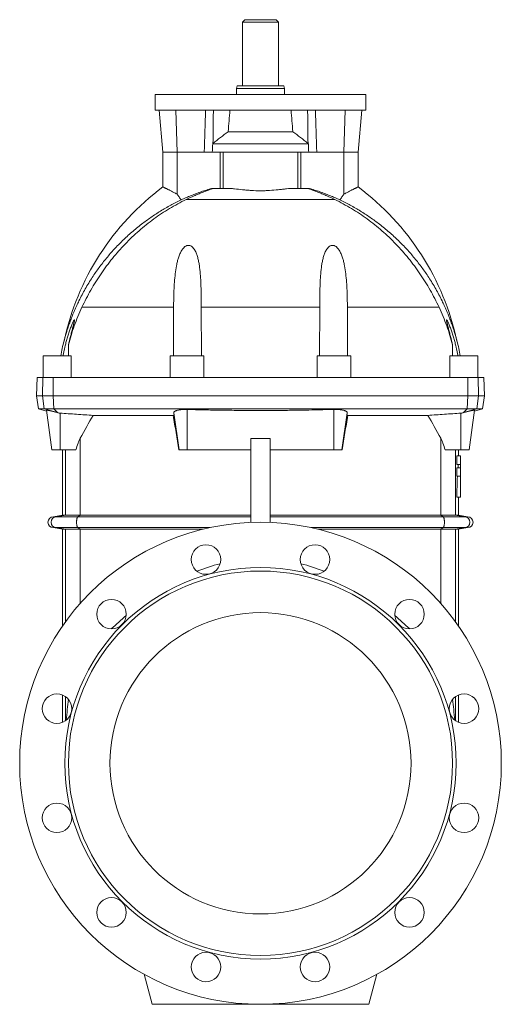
# Model space of a CAD drawing. Header units: millimetres. Extents: x -484 to 564, y 4 to 1395.
# Tile 3 of 3: x 164 to 564, y 578 to 1395. Entities that reach past the tile are written whole.
import ezdxf

# ---------------------------------------------------------------- set-up
doc = ezdxf.new("R2010")
doc.units = ezdxf.units.MM

msp = doc.modelspace()

# ---------------------------------------------------------------- linework, layer by layer
at = {"color": 7, "linetype": 'Continuous', "lineweight": 15}
for p, q in [((351.2, 1394.84), (349.2, 1392.84)), ((349.2, 1392.84), (349.2, 1339.84)), ((379.2, 1392.84), (349.2, 1392.84)), ((377.2, 1394.84), (351.2, 1394.84)), ((379.2, 1392.84), (377.2, 1394.84)), ((379.2, 1339.84), (379.2, 1392.84)), ((276.7, 1332.84), (276.7, 1319.84)), ((276.7, 1332.84), (364.2, 1332.84)), ((344.93, 1339.84), (344.2, 1337.84)), ((344.2, 1337.84), (344.2, 1332.84)), ((384.2, 1337.84), (344.2, 1337.84)), ((383.48, 1339.84), (344.93, 1339.84)), ((364.2, 1332.84), (451.7, 1332.84)), ((384.2, 1337.84), (383.48, 1339.84)), ((384.2, 1332.84), (384.2, 1337.84)), ((451.7, 1319.84), (451.7, 1332.84)), ((276.7, 1319.84), (364.2, 1319.84)), ((280.14, 1319.84), (283.2, 1284.84)), ((364.2, 1319.84), (451.7, 1319.84)), ((445.2, 1284.84), (448.27, 1319.84)), ((337.36, 1301.84), (391.05, 1301.84)), ((324.48, 1291.84), (403.93, 1291.84)), ((283.2, 1284.84), (283.2, 1256.08)), ((294.93, 1284.84), (283.2, 1284.84)), ((317.54, 1284.84), (294.93, 1284.84)), ((330.75, 1284.84), (317.54, 1284.84)), ((333.1, 1284.84), (330.75, 1284.84)), ((395.31, 1284.84), (397.66, 1284.84)), ((397.66, 1284.84), (410.87, 1284.84)), ((433.48, 1284.84), (410.87, 1284.84)), ((433.48, 1284.84), (445.2, 1284.84)), ((445.2, 1256.08), (445.2, 1284.84)), ((323.62, 1254.84), (324.32, 1254.84)), ((336.19, 1254.84), (324.32, 1254.84)), ((392.21, 1254.84), (404.09, 1254.84)), ((404.79, 1254.84), (404.09, 1254.84)), ((315.07, 1115.84), (315.02, 1156.18)), ((413.34, 1115.84), (413.39, 1156.18)), ((204.64, 1115.84), (204.71, 1124.88)), ((523.77, 1115.84), (523.69, 1124.88)), ((183.7, 1115.84), (183.7, 1097.84)), ((183.7, 1115.84), (207.03, 1115.84)), ((207.03, 1115.84), (206.89, 1097.84)), ((289.2, 1115.84), (289.2, 1097.84)), ((289.2, 1115.84), (317.2, 1115.84)), ((317.2, 1097.84), (317.2, 1115.84)), ((411.2, 1115.84), (411.2, 1097.84)), ((411.2, 1115.84), (439.2, 1115.84)), ((439.2, 1097.84), (439.2, 1115.84)), ((521.52, 1097.84), (521.38, 1115.84)), ((521.38, 1115.84), (544.7, 1115.84)), ((544.7, 1097.84), (544.7, 1115.84)), ((178.6, 1097.84), (178.2, 1082.84)), ((183.53, 1097.84), (178.6, 1097.84)), ((192.15, 1097.84), (183.53, 1097.84)), ((536.26, 1097.84), (192.15, 1097.84)), ((544.88, 1097.84), (536.26, 1097.84)), ((549.81, 1097.84), (544.88, 1097.84)), ((550.2, 1082.84), (549.81, 1097.84)), ((178.2, 1082.84), (179.75, 1071.84)), ((178.2, 1082.84), (183.14, 1082.84)), ((192.04, 1082.84), (183.14, 1082.84)), ((536.37, 1082.84), (192.04, 1082.84)), ((536.37, 1082.84), (545.27, 1082.84)), ((550.2, 1082.84), (545.27, 1082.84)), ((548.66, 1071.84), (550.2, 1082.84)), ((179.75, 1071.84), (186.5, 1070.03)), ((179.75, 1071.84), (184.67, 1071.84)), ((192.47, 1071.84), (184.67, 1071.84)), ((186.38, 1070.88), (191.03, 1037.84)), ((535.94, 1071.84), (192.47, 1071.84)), ((535.94, 1071.84), (543.74, 1071.84)), ((537.38, 1037.84), (542.02, 1070.88)), ((541.9, 1070.03), (548.66, 1071.84)), ((548.66, 1071.84), (543.74, 1071.84)), ((196.9, 1068.48), (195.5, 1068.9)), ((197.7, 1068.43), (196.9, 1068.48)), ((225.25, 1066.49), (291.58, 1066.49)), ((292.19, 1068.7), (296.53, 1037.84)), ((431.88, 1037.84), (436.22, 1068.7)), ((503.16, 1066.49), (436.83, 1066.49)), ((530.7, 1068.43), (531.51, 1068.48)), ((531.51, 1068.48), (532.91, 1068.9)), ((356.2, 1047.26), (372.2, 1047.26)), ((356.2, 1047.26), (356.2, 977.68)), ((372.2, 1047.26), (372.2, 977.68)), ((197.7, 1037.84), (191.03, 1037.84)), ((210.94, 1037.84), (197.7, 1037.84)), ((199.7, 1037.84), (199.7, 983.66)), ((296.53, 1037.84), (296.37, 1037.84)), ((303.2, 1037.84), (296.53, 1037.84)), ((356.2, 1037.84), (303.2, 1037.84)), ((372.2, 1037.84), (425.2, 1037.84)), ((425.2, 1037.84), (431.88, 1037.84)), ((431.88, 1037.84), (432.04, 1037.84)), ((517.47, 1037.84), (530.7, 1037.84)), ((528.7, 1032.84), (528.7, 1037.84)), ((530.7, 1037.84), (537.38, 1037.84)), ((527.15, 1025.72), (527.15, 1032.84)), ((530.2, 1032.84), (527.15, 1032.84)), ((530.2, 1032.84), (530.2, 1025.72)), ((530.2, 1025.72), (527.15, 1025.72)), ((527.15, 1016.12), (527.15, 1022.98)), ((530.2, 1022.98), (527.15, 1022.98)), ((530.2, 1025.72), (530.2, 1022.98)), ((530.2, 1022.98), (530.2, 1016.12)), ((530.2, 1016.12), (527.15, 1016.12)), ((530.2, 1016.12), (530.2, 998.55)), ((530.2, 998.55), (527.15, 998.55)), ((528.7, 983.66), (528.7, 998.55)), ((199.7, 983.66), (192.2, 982.34)), ((192.2, 982.34), (194.73, 982.34)), ((194.73, 982.34), (212.6, 982.34)), ((202.18, 983.66), (199.7, 983.66)), ((214.47, 983.66), (202.18, 983.66)), ((212.6, 982.34), (356.1, 982.34)), ((356.2, 983.66), (214.47, 983.66)), ((356.2, 983.66), (356.1, 982.34)), ((372.2, 983.66), (372.3, 982.34)), ((372.2, 983.66), (513.94, 983.66)), ((515.81, 982.34), (372.3, 982.34)), ((513.94, 983.66), (526.23, 983.66)), ((533.68, 982.34), (515.81, 982.34)), ((526.23, 983.66), (528.7, 983.66)), ((536.2, 982.34), (528.7, 983.66)), ((536.2, 982.34), (533.68, 982.34)), ((192.2, 973.34), (199.7, 972.01)), ((192.2, 973.34), (194.73, 973.34)), ((194.73, 973.34), (212.6, 973.34)), ((212.6, 973.34), (322.02, 973.34)), ((515.81, 973.34), (406.39, 973.34)), ((533.68, 973.34), (515.81, 973.34)), ((528.7, 972.01), (536.2, 973.34)), ((536.2, 973.34), (533.68, 973.34)), ((199.7, 972.01), (199.7, 891.59)), ((199.7, 972.01), (202.18, 972.01)), ((202.18, 972.01), (214.47, 972.01)), ((214.47, 972.01), (316.3, 972.01)), ((513.94, 972.01), (412.11, 972.01)), ((526.23, 972.01), (513.94, 972.01)), ((528.7, 972.01), (526.23, 972.01)), ((528.7, 891.59), (528.7, 972.01)), ((199.7, 834.51), (199.7, 811.75)), ((528.7, 811.75), (528.7, 834.51)), ((267.53, 602.76), (274.2, 577.84)), ((460.88, 602.76), (454.2, 577.84)), ((274.2, 577.84), (364.2, 577.84)), ((454.2, 577.84), (364.2, 577.84))]:
    msp.add_line(p, q, dxfattribs=at)
at = {"color": 8, "linetype": 'Continuous', "lineweight": 0}
for p, q in [((293.76, 1319.84), (294.93, 1284.84)), ((434.65, 1319.84), (433.48, 1284.84)), ((294.93, 1250.09), (294.93, 1284.84)), ((330.75, 1254.84), (330.75, 1284.84)), ((333.1, 1284.84), (395.31, 1284.84)), ((333.1, 1254.84), (333.1, 1284.84)), ((395.31, 1254.84), (395.31, 1284.84)), ((397.66, 1254.84), (397.66, 1284.84)), ((433.48, 1250.09), (433.48, 1284.84)), ((302.51, 1245.6), (425.9, 1245.6)), ((292.05, 1156.18), (215.89, 1156.18)), ((315.02, 1156.18), (413.39, 1156.18)), ((436.36, 1156.18), (512.52, 1156.18)), ((183.53, 1097.84), (183.14, 1082.84)), ((192.15, 1097.84), (192.04, 1082.84)), ((536.26, 1097.84), (536.37, 1082.84)), ((544.88, 1097.84), (545.27, 1082.84)), ((184.67, 1071.84), (183.14, 1082.84)), ((192.47, 1071.84), (192.04, 1082.84)), ((535.94, 1071.84), (536.37, 1082.84)), ((543.74, 1071.84), (545.27, 1082.84)), ((195.5, 1068.9), (184.67, 1071.84)), ((195.5, 1068.9), (192.47, 1071.84)), ((303.2, 1037.84), (303.2, 1071.42)), ((425.2, 1037.84), (425.2, 1071.42)), ((532.91, 1068.9), (535.94, 1071.84)), ((532.91, 1068.9), (543.74, 1071.84)), ((197.7, 1037.84), (197.7, 1068.43)), ((530.7, 1037.84), (530.7, 1068.43)), ((214.47, 983.66), (214.47, 1047.49)), ((513.94, 983.66), (513.94, 1047.49)), ((202.18, 983.66), (202.18, 1037.84)), ((526.23, 983.66), (526.23, 1037.84)), ((202.18, 983.66), (194.73, 982.34)), ((214.47, 983.66), (212.6, 982.34)), ((513.94, 983.66), (515.81, 982.34)), ((526.23, 983.66), (533.68, 982.34)), ((194.73, 973.34), (202.18, 972.01)), ((212.6, 973.34), (214.47, 972.01)), ((515.81, 973.34), (513.94, 972.01)), ((533.68, 973.34), (526.23, 972.01)), ((202.18, 895.09), (202.18, 972.01)), ((214.47, 910.42), (214.47, 972.01)), ((513.94, 910.42), (513.94, 972.01)), ((526.23, 895.09), (526.23, 972.01)), ((202.18, 813.09), (202.18, 833.17)), ((526.23, 813.09), (526.23, 833.17))]:
    msp.add_line(p, q, dxfattribs=at)
at = {"color": 7, "linetype": 'Continuous', "lineweight": 15, "flags": 128}
for points in [[(294.94, 1250.09), (295.35, 1249.51), (295.75, 1248.93), (296.17, 1248.34), (296.59, 1247.74), (297.01, 1247.14), (297.43, 1246.53), (297.86, 1245.92), (298.29, 1245.31)], [(433.47, 1250.09), (433.06, 1249.51), (432.65, 1248.93), (432.24, 1248.34), (431.82, 1247.74), (431.4, 1247.14), (430.97, 1246.53), (430.55, 1245.92), (430.12, 1245.31)], [(292.05, 1156.18), (291.98, 1132.54), (291.93, 1115.84)], [(436.36, 1156.18), (436.43, 1132.54), (436.48, 1115.84)]]:
    msp.add_lwpolyline(points, dxfattribs=at)
at = {"color": 8, "linetype": 'Continuous', "lineweight": 0, "flags": 128}
for points in [[(212.6, 982.34), (212.48, 982.31), (212.36, 982.24), (212.25, 982.12), (212.14, 981.95), (212.04, 981.73), (211.94, 981.48), (211.85, 981.18), (211.76, 980.85), (211.69, 980.48), (211.63, 980.09), (211.57, 979.67), (211.53, 979.23), (211.5, 978.77), (211.48, 978.31), (211.48, 977.84), (211.48, 977.37), (211.5, 976.9), (211.53, 976.45), (211.57, 976.01), (211.63, 975.59), (211.69, 975.19), (211.76, 974.83), (211.85, 974.49), (211.94, 974.2), (212.04, 973.94), (212.14, 973.73), (212.25, 973.56), (212.36, 973.44), (212.48, 973.36), (212.6, 973.34)], [(515.81, 982.34), (515.93, 982.31), (516.04, 982.24), (516.16, 982.12), (516.27, 981.95), (516.37, 981.73), (516.47, 981.48), (516.56, 981.18), (516.64, 980.85), (516.72, 980.48), (516.78, 980.09), (516.84, 979.67), (516.88, 979.23), (516.91, 978.77), (516.93, 978.31), (516.93, 977.84), (516.93, 977.37), (516.91, 976.9), (516.88, 976.45), (516.84, 976.01), (516.78, 975.59), (516.72, 975.19), (516.64, 974.83), (516.56, 974.49), (516.47, 974.2), (516.37, 973.94), (516.27, 973.73), (516.16, 973.56), (516.04, 973.44), (515.93, 973.36), (515.81, 973.34)]]:
    msp.add_lwpolyline(points, dxfattribs=at)
at = {"color": 7, "linetype": 'Continuous', "lineweight": 15}
for centre, radius in [((364.2, 777.84), 200), ((318.91, 946.87), 12.25), ((409.5, 946.87), 12.25), ((364.2, 777.84), 162.5), ((364.2, 777.84), 159.5), ((240.46, 901.58), 12.25), ((487.95, 901.58), 12.25), ((364.2, 777.84), 125), ((195.17, 823.13), 12.25), ((533.24, 823.13), 12.25), ((195.17, 732.54), 12.25), ((533.24, 732.54), 12.25), ((240.46, 654.09), 12.25), ((487.95, 654.09), 12.25), ((318.91, 608.8), 12.25), ((409.5, 608.8), 12.25)]:
    msp.add_circle(centre, radius, dxfattribs=at)
for centre, radius, start, end in [((412.2, 1082.84), 216, 126.66947, 167.83077), ((316.2, 1082.84), 216, 12.16922, 53.33051), ((375.2, 1082.84), 180, 165.34729, 169.43602), ((353.2, 1082.84), 180, 10.56398, 14.65271), ((192.2, 977.84), 4.5, 90, 270), ((448.59, 978.82), 92.55, 177.81976, 180.70919), ((279.82, 978.82), 92.55, 359.29081, 2.18024), ((536.2, 977.84), 4.5, 270, 90)]:
    msp.add_arc(centre, radius, start, end, dxfattribs=at)
at = {"color": 8, "linetype": 'Continuous', "lineweight": 0}
for centre, start, end in [((194.75, 977.84), 90.26623, 269.73377), ((533.66, 977.84), 270.26623, 89.73377)]:
    msp.add_arc(centre, 4.5, start, end, dxfattribs=at)
at = {"color": 7, "linetype": 'Continuous', "lineweight": 15}
for centre, major_axis, ratio, start_param, end_param in [((364.2, 1027.66), (0, 411.48), 0.087489, 0.781215, 0.841542), ((364.2, 1027.66), (0, 411.48), 0.087489, 5.441644, 5.50197), ((364.2, -3090.33), (0, 4272.78), 0.140541, 0.233509, 0.252012), ((364.2, -3090.33), (0, 4272.78), 0.140541, 6.031174, 6.049676), ((218.58, 933.79), (0, 117.4), 0.140541, 0.252012, 0.481681), ((509.83, 933.79), (0, 117.4), 0.140541, 5.801505, 6.031174), ((112.2, 989.74), (0, 1022.98), 0.407143, 4.744885, 4.747567), ((112.2, 1092.33), (0, 1085.02), 0.383864, 4.625846, 4.642091), ((364.2, -1761.06), (0, 2708.68), 0.221695, 0.0559, 0.087944), ((364.2, -1761.06), (0, 2708.68), 0.221695, 6.195241, 6.227286), ((364.2, -1761.06), (0, 2708.68), 0.221695, 0.186836, 0.207825), ((364.2, -1761.06), (0, 2708.68), 0.221695, 6.07536, 6.096349), ((218.58, 789.98), (0, 74.43), 0.221695, 0.991431, 1.246999), ((509.83, 789.98), (0, 74.43), 0.221695, 5.036187, 5.291755)]:
    msp.add_ellipse(centre, major_axis=major_axis, ratio=ratio, start_param=start_param, end_param=end_param, dxfattribs=at)
for points in [[(318.62, 1319.84), (318.18, 1308.18), (317.83, 1296.51), (317.54, 1284.84)], [(409.79, 1319.84), (410.23, 1308.18), (410.58, 1296.51), (410.87, 1284.84)], [(324.48, 1291.84), (324.37, 1289.5), (324.26, 1287.17), (324.16, 1284.84)], [(324.75, 1292.1), (324.66, 1292.01), (324.57, 1291.92), (324.48, 1291.84)], [(403.93, 1291.84), (403.84, 1291.92), (403.75, 1292.01), (403.66, 1292.1)], [(404.25, 1284.84), (404.14, 1287.17), (404.04, 1289.5), (403.93, 1291.84)], [(294.93, 1250.09), (294.94, 1250.09), (294.94, 1250.09), (294.94, 1250.09)], [(433.48, 1250.09), (433.47, 1250.09), (433.47, 1250.09), (433.47, 1250.09)]]:
    msp.add_open_spline(points, degree=3, dxfattribs=at)
for points, knots in [([(325.08, 1319.84), (325.01, 1314.51), (324.95, 1309.18), (324.89, 1303.85), (324.84, 1299.94), (324.79, 1296.02), (324.75, 1292.1)], [0.00351365, 0.00351365, 0.00351365, 0.00351365, 0.01955872, 0.01955872, 0.01955872, 0.03135863, 0.03135863, 0.03135863, 0.03135863]), ([(403.33, 1319.84), (403.4, 1314.51), (403.46, 1309.18), (403.52, 1303.85), (403.57, 1299.94), (403.61, 1296.02), (403.66, 1292.1)], [0.00351365, 0.00351365, 0.00351365, 0.00351365, 0.01955872, 0.01955872, 0.01955872, 0.03135863, 0.03135863, 0.03135863, 0.03135863]), ([(337.36, 1301.84), (335.19, 1300.31), (333.06, 1298.72), (328.87, 1295.46), (326.8, 1293.79), (324.75, 1292.1)], [0, 0, 0, 0, 0.5, 0.5, 1, 1, 1, 1]), ([(403.66, 1292.1), (401.61, 1293.79), (399.54, 1295.46), (395.35, 1298.72), (393.22, 1300.31), (391.05, 1301.84)], [0, 0, 0, 0, 0.5, 0.5, 1, 1, 1, 1]), ([(283.22, 1256.08), (283.21, 1256.08), (283.2, 1256.09), (283.3, 1256.04), (283.5, 1255.94), (283.82, 1255.78), (284.23, 1255.57), (284.75, 1255.31), (285.36, 1255), (286.07, 1254.64), (286.87, 1254.24), (287.75, 1253.79), (288.74, 1253.28), (289.81, 1252.73), (290.99, 1252.13), (292.23, 1251.49), (293.54, 1250.81), (294.46, 1250.34), (294.93, 1250.09)], [0, 0, 0, 0, 0.0216124, 0.086044, 0.1504767, 0.211039, 0.2716029, 0.333808, 0.3960159, 0.4588447, 0.5216766, 0.5860558, 0.6504382, 0.7187553, 0.7870753, 0.8570104, 0.9269489, 1, 1, 1, 1]), ([(323.62, 1254.84), (322.18, 1254.4), (319.32, 1253.54), (315.06, 1252.11), (310.82, 1250.58), (306.61, 1248.94), (302.42, 1247.19), (299.67, 1245.94), (298.29, 1245.31)], [0, 0, 0, 0, 0.1662555, 0.3325325, 0.498787, 0.6658508, 0.8329374, 1, 1, 1, 1]), ([(324.32, 1254.84), (324.36, 1254.84), (324.38, 1254.83), (324.36, 1254.8), (324.33, 1254.78), (324.23, 1254.72), (324.15, 1254.69), (323.96, 1254.6), (323.85, 1254.55), (323.45, 1254.4), (323.13, 1254.27), (322.39, 1253.99), (321.98, 1253.84), (321.12, 1253.51), (320.67, 1253.34), (319.73, 1252.98), (319.24, 1252.8), (317.74, 1252.22), (316.72, 1251.82), (314.62, 1250.98), (313.55, 1250.55), (311.38, 1249.64), (310.28, 1249.16), (306.97, 1247.71), (304.75, 1246.68), (302.51, 1245.6)], [0, 0, 0, 0, 0.03125, 0.03125, 0.0625, 0.0625, 0.09375, 0.09375, 0.125, 0.125, 0.1875, 0.1875, 0.25, 0.25, 0.3125, 0.3125, 0.375, 0.375, 0.5, 0.5, 0.625, 0.625, 0.75, 0.75, 1, 1, 1, 1]), ([(392.21, 1254.84), (390.22, 1254.84), (388.12, 1254.69), (384.8, 1254.39), (383.66, 1254.28), (381.35, 1254.03), (380.19, 1253.91), (376.64, 1253.54), (374.21, 1253.31), (370.47, 1253.07), (369.22, 1253.01), (366.7, 1252.92), (365.43, 1252.9), (361.63, 1252.9), (359.13, 1252.99), (355.44, 1253.23), (354.22, 1253.33), (352.4, 1253.49), (351.79, 1253.55), (350.59, 1253.67), (349.99, 1253.73), (347.01, 1254.03), (344.72, 1254.29), (341.42, 1254.59), (340.35, 1254.68), (338.76, 1254.77), (338.24, 1254.79), (337.21, 1254.83), (336.7, 1254.84), (336.19, 1254.84)], [0, 0, 0, 0, 0.125, 0.125, 0.1875, 0.1875, 0.25, 0.25, 0.375, 0.375, 0.4375, 0.4375, 0.5, 0.5, 0.625, 0.625, 0.6875, 0.6875, 0.71875, 0.71875, 0.75, 0.75, 0.875, 0.875, 0.9375, 0.9375, 0.96875, 0.96875, 1, 1, 1, 1]), ([(404.09, 1254.84), (404.05, 1254.84), (404.03, 1254.83), (404.05, 1254.8), (404.08, 1254.78), (404.18, 1254.72), (404.26, 1254.69), (404.45, 1254.6), (404.56, 1254.55), (404.96, 1254.4), (405.28, 1254.27), (406.02, 1253.99), (406.43, 1253.84), (407.29, 1253.51), (407.74, 1253.34), (408.68, 1252.98), (409.17, 1252.8), (410.66, 1252.22), (411.69, 1251.82), (413.79, 1250.98), (414.86, 1250.55), (417.03, 1249.64), (418.13, 1249.16), (421.44, 1247.71), (423.66, 1246.68), (425.9, 1245.6)], [0, 0, 0, 0, 0.03125, 0.03125, 0.0625, 0.0625, 0.09375, 0.09375, 0.125, 0.125, 0.1875, 0.1875, 0.25, 0.25, 0.3125, 0.3125, 0.375, 0.375, 0.5, 0.5, 0.625, 0.625, 0.75, 0.75, 1, 1, 1, 1]), ([(404.79, 1254.84), (406.23, 1254.4), (409.09, 1253.54), (413.35, 1252.11), (417.59, 1250.58), (421.8, 1248.94), (425.98, 1247.19), (428.74, 1245.94), (430.12, 1245.31)], [0, 0, 0, 0, 0.1662555, 0.3325325, 0.498787, 0.6658508, 0.8329374, 1, 1, 1, 1]), ([(445.19, 1256.08), (445.2, 1256.08), (445.21, 1256.09), (445.11, 1256.04), (444.91, 1255.94), (444.59, 1255.78), (444.17, 1255.57), (443.66, 1255.31), (443.05, 1255), (442.34, 1254.64), (441.54, 1254.24), (440.65, 1253.79), (439.67, 1253.28), (438.59, 1252.73), (437.42, 1252.13), (436.18, 1251.49), (434.87, 1250.81), (433.95, 1250.34), (433.48, 1250.09)], [0, 0, 0, 0, 0.021618, 0.086049, 0.150482, 0.211044, 0.271607, 0.333812, 0.396019, 0.458848, 0.521679, 0.586058, 0.65044, 0.718757, 0.787077, 0.857011, 0.926949, 1, 1, 1, 1]), ([(201.06, 1128.37), (201.06, 1128.37), (201.06, 1128.38), (201.11, 1128.55), (201.17, 1128.78), (201.25, 1129.1), (201.36, 1129.5), (201.54, 1130.16), (201.84, 1131.23), (202.26, 1132.71), (202.76, 1134.42), (203.38, 1136.43), (204.12, 1138.74), (205.17, 1141.85), (206.47, 1145.45), (208.06, 1149.53), (209.74, 1153.59), (211.53, 1157.6), (213.59, 1161.94), (215.95, 1166.57), (218.65, 1171.48), (221.5, 1176.31), (224.39, 1180.86), (227.28, 1185.14), (230.15, 1189.16), (233.14, 1193.1), (236.23, 1196.95), (239.43, 1200.72), (242.74, 1204.41), (246.14, 1208), (249.7, 1211.57), (253.43, 1215.09), (257.32, 1218.56), (261.31, 1221.91), (265.29, 1225.07), (269.24, 1228.03), (273.15, 1230.81), (277.14, 1233.48), (281.21, 1236.06), (285.37, 1238.54), (289.62, 1240.92), (293.92, 1243.19), (296.83, 1244.6), (298.29, 1245.31)], [0, 0, 0, 0, 0.0016686, 0.0041231, 0.0062915, 0.0085111, 0.0121646, 0.0158232, 0.0232967, 0.0349555, 0.0466295, 0.0583027, 0.0759788, 0.0936558, 0.121608, 0.1495753, 0.1775501, 0.205522, 0.2334783, 0.2690137, 0.3045666, 0.3401199, 0.3756554, 0.4068871, 0.4381307, 0.4693743, 0.500606, 0.5318379, 0.5630817, 0.5943255, 0.6255573, 0.658396, 0.6912485, 0.724101, 0.7569395, 0.7871361, 0.8173436, 0.847551, 0.8777475, 0.9083048, 0.9388739, 0.9694427, 1, 1, 1, 1]), ([(302.51, 1245.6), (297.75, 1243.31), (293.14, 1240.81), (284.18, 1235.43), (279.83, 1232.54), (271.39, 1226.39), (267.3, 1223.12), (261.35, 1217.92), (259.39, 1216.13), (255.54, 1212.47), (253.65, 1210.58), (248.11, 1204.82), (244.61, 1200.85), (237.94, 1192.63), (234.77, 1188.38), (228.79, 1179.63), (225.97, 1175.12), (221.99, 1168.15), (220.7, 1165.79), (218.22, 1161.01), (217.03, 1158.61), (215.89, 1156.18)], [0, 0, 0, 0, 0.125, 0.125, 0.25, 0.25, 0.375, 0.375, 0.4375, 0.4375, 0.5, 0.5, 0.625, 0.625, 0.75, 0.75, 0.875, 0.875, 0.9375, 0.9375, 1, 1, 1, 1]), ([(425.9, 1245.6), (430.66, 1243.31), (435.27, 1240.81), (444.23, 1235.43), (448.57, 1232.54), (457.01, 1226.39), (461.11, 1223.12), (467.06, 1217.92), (469.02, 1216.13), (472.86, 1212.47), (474.76, 1210.58), (480.29, 1204.82), (483.8, 1200.85), (490.47, 1192.63), (493.63, 1188.38), (499.62, 1179.63), (502.44, 1175.12), (506.42, 1168.15), (507.71, 1165.79), (510.19, 1161.01), (511.38, 1158.61), (512.52, 1156.18)], [0, 0, 0, 0, 0.125, 0.125, 0.25, 0.25, 0.375, 0.375, 0.4375, 0.4375, 0.5, 0.5, 0.625, 0.625, 0.75, 0.75, 0.875, 0.875, 0.9375, 0.9375, 1, 1, 1, 1]), ([(527.35, 1128.37), (527.35, 1128.37), (527.35, 1128.38), (527.3, 1128.55), (527.24, 1128.78), (527.16, 1129.1), (527.05, 1129.5), (526.87, 1130.16), (526.57, 1131.23), (526.15, 1132.71), (525.65, 1134.42), (525.03, 1136.43), (524.29, 1138.74), (523.24, 1141.85), (521.94, 1145.45), (520.35, 1149.53), (518.67, 1153.59), (516.88, 1157.6), (514.82, 1161.94), (512.46, 1166.57), (509.76, 1171.48), (506.9, 1176.31), (504.02, 1180.86), (501.13, 1185.14), (498.26, 1189.16), (495.27, 1193.1), (492.18, 1196.95), (488.98, 1200.72), (485.67, 1204.41), (482.27, 1208), (478.7, 1211.57), (474.98, 1215.09), (471.09, 1218.56), (467.1, 1221.91), (463.12, 1225.07), (459.17, 1228.03), (455.26, 1230.81), (451.27, 1233.48), (447.19, 1236.06), (443.04, 1238.54), (438.79, 1240.92), (434.49, 1243.19), (431.57, 1244.6), (430.12, 1245.31)], [0, 0, 0, 0, 0.001669, 0.004123, 0.006292, 0.008511, 0.012165, 0.015823, 0.023297, 0.034955, 0.04663, 0.058303, 0.075979, 0.093656, 0.121608, 0.149575, 0.17755, 0.205522, 0.233478, 0.269014, 0.304567, 0.34012, 0.375655, 0.406887, 0.438131, 0.469374, 0.500606, 0.531838, 0.563082, 0.594325, 0.625557, 0.658396, 0.691249, 0.724101, 0.75694, 0.787136, 0.817344, 0.847551, 0.877748, 0.908305, 0.938874, 0.969443, 1, 1, 1, 1]), ([(315.02, 1156.18), (315.01, 1158.52), (315, 1160.85), (314.95, 1165.52), (314.92, 1167.84), (314.81, 1172.49), (314.73, 1174.81), (314.52, 1179.43), (314.38, 1181.74), (314, 1186.31), (313.75, 1188.58), (313.25, 1191.95), (313.06, 1193.06), (312.62, 1195.28), (312.37, 1196.38), (311.78, 1198.56), (311.44, 1199.64), (310.64, 1201.72), (310.18, 1202.74), (309.32, 1204.19), (309.01, 1204.66), (308.32, 1205.54), (307.94, 1205.95), (307.29, 1206.51), (307.06, 1206.68), (306.58, 1206.99), (306.33, 1207.13), (305.79, 1207.36), (305.51, 1207.45), (304.94, 1207.57), (304.65, 1207.59), (304.06, 1207.59), (303.76, 1207.55), (303.19, 1207.42), (302.9, 1207.32), (302.36, 1207.08), (302.1, 1206.94), (301.6, 1206.62), (301.36, 1206.44), (300.69, 1205.88), (300.29, 1205.46), (299.73, 1204.79), (299.55, 1204.55), (299.21, 1204.08), (299.05, 1203.85), (298.27, 1202.64), (297.76, 1201.62), (297.07, 1200.05), (296.86, 1199.52), (296.46, 1198.45), (296.27, 1197.9), (295.74, 1196.27), (295.44, 1195.17), (294.89, 1192.96), (294.65, 1191.85), (294.01, 1188.5), (293.67, 1186.24), (293.13, 1181.69), (292.92, 1179.4), (292.58, 1174.78), (292.45, 1172.46), (292.25, 1167.82), (292.18, 1165.5), (292.08, 1160.84), (292.06, 1158.51), (292.05, 1156.18)], [0, 0, 0, 0, 0.0625, 0.0625, 0.125, 0.125, 0.1875, 0.1875, 0.25, 0.25, 0.3125, 0.3125, 0.34375, 0.34375, 0.375, 0.375, 0.40625, 0.40625, 0.4375, 0.4375, 0.453125, 0.453125, 0.46875, 0.46875, 0.476562, 0.476562, 0.484375, 0.484375, 0.492187, 0.492187, 0.5, 0.5, 0.507812, 0.507812, 0.515625, 0.515625, 0.523437, 0.523437, 0.53125, 0.53125, 0.546875, 0.546875, 0.554687, 0.554687, 0.5625, 0.5625, 0.59375, 0.59375, 0.609375, 0.609375, 0.625, 0.625, 0.65625, 0.65625, 0.6875, 0.6875, 0.75, 0.75, 0.8125, 0.8125, 0.875, 0.875, 0.9375, 0.9375, 1, 1, 1, 1]), ([(413.39, 1156.18), (413.39, 1158.52), (413.41, 1160.85), (413.46, 1165.52), (413.49, 1167.84), (413.6, 1172.49), (413.68, 1174.81), (413.89, 1179.43), (414.03, 1181.74), (414.41, 1186.31), (414.66, 1188.58), (415.16, 1191.95), (415.35, 1193.06), (415.79, 1195.28), (416.04, 1196.38), (416.63, 1198.56), (416.97, 1199.64), (417.77, 1201.72), (418.23, 1202.74), (419.09, 1204.19), (419.4, 1204.66), (420.09, 1205.54), (420.47, 1205.95), (421.12, 1206.51), (421.35, 1206.68), (421.83, 1206.99), (422.08, 1207.13), (422.62, 1207.36), (422.9, 1207.45), (423.46, 1207.57), (423.76, 1207.59), (424.35, 1207.59), (424.65, 1207.55), (425.22, 1207.42), (425.51, 1207.32), (426.05, 1207.08), (426.31, 1206.94), (426.81, 1206.62), (427.04, 1206.44), (427.72, 1205.88), (428.12, 1205.46), (428.68, 1204.79), (428.86, 1204.55), (429.2, 1204.08), (429.36, 1203.85), (430.14, 1202.64), (430.65, 1201.62), (431.34, 1200.05), (431.55, 1199.52), (431.95, 1198.45), (432.14, 1197.9), (432.67, 1196.27), (432.97, 1195.17), (433.52, 1192.96), (433.76, 1191.85), (434.4, 1188.5), (434.74, 1186.24), (435.28, 1181.69), (435.49, 1179.4), (435.83, 1174.78), (435.96, 1172.46), (436.16, 1167.82), (436.23, 1165.5), (436.32, 1160.84), (436.35, 1158.51), (436.36, 1156.18)], [0, 0, 0, 0, 0.0625, 0.0625, 0.125, 0.125, 0.1875, 0.1875, 0.25, 0.25, 0.3125, 0.3125, 0.34375, 0.34375, 0.375, 0.375, 0.40625, 0.40625, 0.4375, 0.4375, 0.453125, 0.453125, 0.46875, 0.46875, 0.476562, 0.476562, 0.484375, 0.484375, 0.492187, 0.492187, 0.5, 0.5, 0.507812, 0.507812, 0.515625, 0.515625, 0.523437, 0.523437, 0.53125, 0.53125, 0.546875, 0.546875, 0.554687, 0.554687, 0.5625, 0.5625, 0.59375, 0.59375, 0.609375, 0.609375, 0.625, 0.625, 0.65625, 0.65625, 0.6875, 0.6875, 0.75, 0.75, 0.8125, 0.8125, 0.875, 0.875, 0.9375, 0.9375, 1, 1, 1, 1]), ([(215.89, 1156.18), (213.52, 1151.11), (211.4, 1145.97), (207.67, 1135.54), (206.07, 1130.25), (204.71, 1124.88)], [0, 0, 0, 0, 0.5, 0.5, 1, 1, 1, 1]), ([(512.52, 1156.18), (514.89, 1151.11), (517.01, 1145.97), (520.73, 1135.54), (522.34, 1130.25), (523.69, 1124.88)], [0, 0, 0, 0, 0.5, 0.5, 1, 1, 1, 1]), ([(200.15, 1115.84), (200.62, 1118.31), (201.15, 1120.77), (202.03, 1124.44), (202.34, 1125.67), (202.98, 1128.09), (203.32, 1129.29), (204.01, 1131.67), (204.38, 1132.85), (205.13, 1135.19), (205.52, 1136.35), (206.12, 1138.05), (206.33, 1138.62), (206.75, 1139.73), (206.96, 1140.28), (207.38, 1141.34), (207.59, 1141.86), (208.02, 1142.85), (208.23, 1143.34), (208.64, 1144.22), (208.84, 1144.62), (209.11, 1145.11), (209.2, 1145.25), (209.35, 1145.49), (209.42, 1145.58), (209.54, 1145.7), (209.59, 1145.73), (209.66, 1145.71), (209.69, 1145.67), (209.71, 1145.52), (209.71, 1145.41), (209.68, 1145.15), (209.66, 1144.99), (209.6, 1144.64), (209.56, 1144.45), (209.48, 1144.04), (209.43, 1143.83), (209.33, 1143.38), (209.27, 1143.15), (209.15, 1142.66), (209.09, 1142.42), (208.9, 1141.66), (208.76, 1141.14), (208.48, 1140.07), (208.34, 1139.52), (207.9, 1137.86), (207.59, 1136.71), (206.99, 1134.39), (206.69, 1133.22), (205.81, 1129.69), (205.24, 1127.29), (204.71, 1124.88)], [0, 0, 0, 0, 0.125, 0.125, 0.1875, 0.1875, 0.25, 0.25, 0.3125, 0.3125, 0.375, 0.375, 0.40625, 0.40625, 0.4375, 0.4375, 0.46875, 0.46875, 0.5, 0.5, 0.53125, 0.53125, 0.546875, 0.546875, 0.5625, 0.5625, 0.578125, 0.578125, 0.59375, 0.59375, 0.609375, 0.609375, 0.625, 0.625, 0.640625, 0.640625, 0.65625, 0.65625, 0.671875, 0.671875, 0.6875, 0.6875, 0.71875, 0.71875, 0.75, 0.75, 0.8125, 0.8125, 0.875, 0.875, 1, 1, 1, 1]), ([(528.26, 1115.84), (527.79, 1118.31), (527.26, 1120.77), (526.38, 1124.44), (526.07, 1125.67), (525.43, 1128.09), (525.09, 1129.29), (524.4, 1131.67), (524.03, 1132.85), (523.28, 1135.19), (522.89, 1136.35), (522.28, 1138.05), (522.08, 1138.62), (521.66, 1139.73), (521.45, 1140.28), (521.03, 1141.34), (520.82, 1141.86), (520.39, 1142.85), (520.18, 1143.34), (519.77, 1144.22), (519.57, 1144.62), (519.3, 1145.11), (519.21, 1145.25), (519.06, 1145.49), (518.98, 1145.58), (518.87, 1145.7), (518.82, 1145.73), (518.74, 1145.71), (518.72, 1145.67), (518.7, 1145.52), (518.7, 1145.41), (518.73, 1145.15), (518.75, 1144.99), (518.81, 1144.64), (518.85, 1144.45), (518.93, 1144.04), (518.98, 1143.83), (519.08, 1143.38), (519.14, 1143.15), (519.26, 1142.66), (519.32, 1142.42), (519.51, 1141.66), (519.65, 1141.14), (519.93, 1140.07), (520.07, 1139.52), (520.51, 1137.86), (520.82, 1136.71), (521.42, 1134.39), (521.72, 1133.22), (522.6, 1129.69), (523.16, 1127.29), (523.69, 1124.88)], [0, 0, 0, 0, 0.125, 0.125, 0.1875, 0.1875, 0.25, 0.25, 0.3125, 0.3125, 0.375, 0.375, 0.40625, 0.40625, 0.4375, 0.4375, 0.46875, 0.46875, 0.5, 0.5, 0.53125, 0.53125, 0.546875, 0.546875, 0.5625, 0.5625, 0.578125, 0.578125, 0.59375, 0.59375, 0.609375, 0.609375, 0.625, 0.625, 0.640625, 0.640625, 0.65625, 0.65625, 0.671875, 0.671875, 0.6875, 0.6875, 0.71875, 0.71875, 0.75, 0.75, 0.8125, 0.8125, 0.875, 0.875, 1, 1, 1, 1]), ([(196.9, 1068.48), (196.57, 1068.57), (195.91, 1068.74), (194.94, 1068.99), (193.89, 1069.26), (192.79, 1069.53), (191.66, 1069.81), (190.61, 1070.06), (189.66, 1070.28), (188.81, 1070.48), (188.08, 1070.63), (187.47, 1070.76), (187, 1070.84), (186.65, 1070.9), (186.45, 1070.91), (186.37, 1070.9), (186.39, 1070.88), (186.39, 1070.88)], [0, 0, 0, 0, 0.06007, 0.120257, 0.180325, 0.256646, 0.333215, 0.409522, 0.484106, 0.558939, 0.63351, 0.705596, 0.777921, 0.850001, 0.920204, 0.990635, 1, 1, 1, 1]), ([(303.2, 1071.42), (302.81, 1071.43), (302.01, 1071.45), (300.82, 1071.43), (299.67, 1071.37), (298.55, 1071.29), (297.5, 1071.17), (296.51, 1071.02), (295.6, 1070.84), (294.78, 1070.63), (294.05, 1070.4), (293.43, 1070.14), (292.92, 1069.87), (292.54, 1069.57), (292.29, 1069.25), (292.17, 1068.96), (292.2, 1068.78), (292.21, 1068.71)], [0, 0, 0, 0, 0.066545, 0.133305, 0.199852, 0.26637, 0.3331, 0.399627, 0.466884, 0.534349, 0.601616, 0.670822, 0.740239, 0.809455, 0.880937, 0.952639, 1, 1, 1, 1]), ([(425.2, 1071.42), (419.06, 1071.27), (406.76, 1070.96), (389.73, 1070.71), (374.13, 1070.59), (359.95, 1070.57), (345.76, 1070.65), (331.57, 1070.81), (317.39, 1071.06), (307.93, 1071.3), (303.2, 1071.42)], [0, 0, 0, 0, 0.1512031, 0.3024167, 0.4186584, 0.5349012, 0.6511429, 0.7674282, 0.8837147, 1, 1, 1, 1]), ([(425.2, 1071.42), (425.6, 1071.43), (426.4, 1071.45), (427.59, 1071.43), (428.74, 1071.37), (429.85, 1071.29), (430.91, 1071.17), (431.9, 1071.02), (432.81, 1070.84), (433.63, 1070.63), (434.36, 1070.4), (434.98, 1070.14), (435.49, 1069.87), (435.87, 1069.57), (436.12, 1069.25), (436.24, 1068.96), (436.21, 1068.78), (436.2, 1068.71)], [0, 0, 0, 0, 0.066545, 0.133305, 0.199852, 0.26637, 0.3331, 0.399627, 0.466884, 0.534349, 0.601616, 0.670822, 0.740239, 0.809455, 0.880937, 0.952639, 1, 1, 1, 1]), ([(531.51, 1068.48), (531.83, 1068.57), (532.49, 1068.74), (533.47, 1068.99), (534.52, 1069.26), (535.62, 1069.53), (536.75, 1069.81), (537.8, 1070.06), (538.75, 1070.28), (539.6, 1070.48), (540.33, 1070.63), (540.94, 1070.76), (541.41, 1070.84), (541.76, 1070.9), (541.96, 1070.91), (542.04, 1070.9), (542.02, 1070.88), (542.02, 1070.88)], [0, 0, 0, 0, 0.06007, 0.120257, 0.180325, 0.256646, 0.333215, 0.409522, 0.484106, 0.558939, 0.63351, 0.705596, 0.777921, 0.850001, 0.920204, 0.990635, 1, 1, 1, 1]), ([(225.25, 1066.49), (220.66, 1066.79), (211.47, 1067.4), (202.29, 1068.08), (197.7, 1068.43)], [0, 0, 0, 0, 0.499991, 1, 1, 1, 1]), ([(292.44, 1066.93), (292.35, 1066.86), (292.14, 1066.71), (291.78, 1066.57), (291.58, 1066.49)], [0, 0, 0, 0, 0.421811, 1, 1, 1, 1]), ([(296.37, 1037.84), (295.63, 1042.62), (294.88, 1047.41), (293.69, 1054.57), (293.29, 1056.96), (292.46, 1061.73), (292.03, 1064.11), (291.58, 1066.49)], [0, 0, 0, 0, 0.5, 0.5, 0.75, 0.75, 1, 1, 1, 1]), ([(432.04, 1037.84), (432.78, 1042.62), (433.53, 1047.41), (434.71, 1054.57), (435.12, 1056.96), (435.95, 1061.73), (436.37, 1064.11), (436.83, 1066.49)], [0, 0, 0, 0, 0.5, 0.5, 0.75, 0.75, 1, 1, 1, 1]), ([(435.97, 1066.93), (436.06, 1066.86), (436.27, 1066.71), (436.62, 1066.57), (436.83, 1066.49)], [0, 0, 0, 0, 0.421811, 1, 1, 1, 1]), ([(503.16, 1066.49), (507.75, 1066.79), (516.93, 1067.4), (526.11, 1068.08), (530.7, 1068.43)], [0, 0, 0, 0, 0.499991, 1, 1, 1, 1])]:
    msp.add_open_spline(points, degree=3, knots=knots, dxfattribs=at)

doc.saveas('drawing.dxf')
